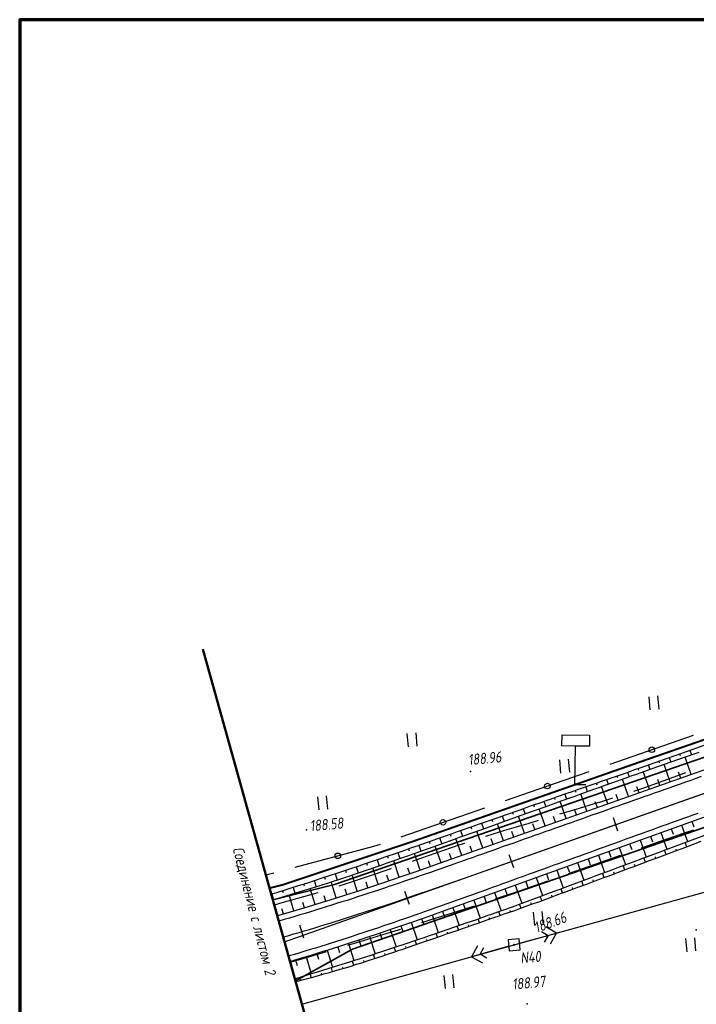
# Paper-space layout 'Лист3' of a CAD drawing. Header units: millimetres. Extents: x -693 to 411, y -3 to 286.
# Tile 2 of 20: x -693 to -571, y 108 to 286. Entities that reach past the tile are written whole.
import ezdxf

# ---------------------------------------------------------------- set-up
doc = ezdxf.new("R2010")
doc.units = ezdxf.units.MM
doc.linetypes.add('CONTI', pattern=[0])
for name, color, linetype, lineweight in [('10', 1, 'Continuous', 35), ('КОПИЯ_ОСЬ_13_ОТКОСЫ', 7, 'Continuous', 30), ('КОПИЯ_ОСЬ_ГРАНИЦЫ_ПОЛОС', 7, 'Continuous', 30), ('ОСЬ_ВЕРХ_ПОКРЫТИЯ_ГРАНИЦЫ_ПОЛОС', 7, 'Continuous', 30), ('ОСЬ_ВЕРХ_ПОКРЫТИЯ_ОСЬ', 1, 'Continuous', 30)]:
    doc.layers.add(name, color=color, linetype=linetype, lineweight=lineweight)
for name, color, linetype in [('_Оформление', 7, 'Continuous'), ('_Ростелеком', 6, 'Continuous'), ('NAD_MDEFAULT', 7, 'CONTI'), ('PI_OTDEFAULT', 172, 'CONTI'), ('PI_TTDEFAULT', 5, 'CONTI'), ('PLN_O', 7, 'CONTI'), ('SIT_LDEFAULT', 7, 'CONTI'), ('USLZNDEFAULT', 7, 'CONTI'), ('ZAPSKDEFAULT', 7, 'CONTI'), ('КОПИЯ_ОСЬ_ТАНГЕНСЫ', 1, 'Continuous'), ('ОСЬ_ВЕРХ_ПОКРЫТИЯ_ПИКЕТЫ', 1, 'Continuous')]:
    doc.layers.add(name, color=color, linetype=linetype)
doc.styles.add('eskd', font='isocpeur.ttf', dxfattribs={"width": 1.2, "height": 2})
doc.linetypes.add('Связь', pattern='A,12.5,[130,ltypeshp.shx,S=1,R=-30,X=0,Y=0.9],1,[130,ltypeshp.shx,S=1,R=-30,X=0,Y=0.9],1,[130,ltypeshp.shx,S=1,R=-30,X=0,Y=0.9],4.5', length=19)

# ---------------------------------------------------------------- blocks, each defined once
blk = doc.blocks.new('BL_2011')
at = {"color": 0}
for p, q in [((0, 0), (0, 2.4)), ((1.6, 0), (1.6, 2.4))]:
    blk.add_line(p, q, dxfattribs=at)
blk = doc.blocks.new('BL_27')
at = {"color": 0}
for p, q in [((1, 1), (-1, 1)), ((-1, 1), (-1, -1)), ((1, -1), (1, 1)), ((-1, -1), (1, -1))]:
    blk.add_line(p, q, dxfattribs=at)
blk.add_circle((0, 0), 0.1, dxfattribs=at)
blk = doc.blocks.new('BL_13')
at = {"color": 0}
for p, q in [((-2.5, 7), (-2.5, 9)), ((-2.5, 9), (2.5, 9)), ((2.5, 9), (2.5, 7)), ((0, 7), (-2.5, 7)), ((0, 0), (0, 7)), ((2.5, 7), (0, 7)), ((2, 0), (0, 0))]:
    blk.add_line(p, q, dxfattribs=at)

psp = doc.layouts.new('Лист3')

# ---------------------------------------------------------------- linework, layer by layer
at = {"lineweight": 50}
psp.add_line((-660.28, 172.49), (-626.62, 51.92), dxfattribs=at)
at = {"layer": '10'}
for points in [[(-130.44, 227.19), (-160.16, 232.22), (-174.74, 234.68), (-188.87, 236.2), (-222.42, 239.78), (-238.99, 241.72), (-337.7, 228.96), (-337.7, 228.96), (-431.94, 204.04), (-430.59, 197.06), (-493.6, 179.03), (-507.74, 174.16), (-636.43, 129.9), (-647.6, 127.08)], [(149.14, 180.8), (125.99, 184.91), (69.15, 185.87), (64.3, 176.26), (18.47, 176.69), (-30.26, 184.27), (-35.74, 185.58), (-31.8, 194.53), (-58.93, 198.35), (-119.35, 211.27), (-201.84, 226.09), (-280.84, 216.56), (-283.78, 216.75), (-328.89, 210.76), (-490.21, 167.63), (-494.9, 166.01), (-633.15, 118.2), (-643.51, 112.42)], [(-643.51, 112.42), (-633.15, 118.2), (-494.9, 166.01), (-490.21, 167.63), (-328.89, 210.76), (-283.78, 216.75), (-280.84, 216.56), (-201.84, 226.09), (-119.35, 211.27)]]:
    psp.add_lwpolyline(points, dxfattribs=at)
at = {"layer": '_Оформление', "lineweight": 70, "ltscale": 200}
psp.add_lwpolyline([(409.41, 286.44), (-693.39, 286.44), (-693.39, 0.56), (409.41, 0.56)], close=True, dxfattribs=at)
at = {"layer": '_Ростелеком', "color": 5, "linetype": 'Связь', "const_width": 0.35}
psp.add_lwpolyline([(-130.44, 227.19), (-160.16, 232.22), (-174.73, 234.76), (-188.87, 236.2), (-209.41, 238.39), (-239.01, 240.92), (-267.19, 237.49), (-292.24, 234.22), (-317.71, 231.22), (-317.71, 231.22), (-337.7, 228.96), (-378.78, 218.1), (-421.18, 204.38), (-458.09, 193.07), (-493.7, 180.87), (-542.37, 165.52), (-580.84, 152.17), (-622.46, 137.6), (-645.75, 129.83), (-648.2, 129.22)], dxfattribs=at)
at = {"layer": 'PI_TTDEFAULT', "color": 5}
for p in [(-611.79, 150.36, 188.96), (-641.51, 139.77, 188.58), (-571.01, 121.67, 189.59), (-603.93, 118.96, 188.97), (-601.56, 108.25, 189.16)]:
    psp.add_point(p, dxfattribs=at)
at = {"layer": 'PLN_O'}
for p, q in [((-586.56, 151.64), (-571.45, 156.89)), ((-605.46, 145.08), (-590.35, 150.33)), ((-624.34, 138.51), (-609.23, 143.77)), ((-643.57, 133.02), (-629.29, 136.79)), ((-629.29, 136.79), (-628.13, 137.19)), ((-648.87, 131.62), (-647.43, 132))]:
    psp.add_line(p, q, dxfattribs=at)
for centre in [(-579.01, 154.27), (-597.9, 147.7), (-616.79, 141.14), (-635.83, 135.06)]:
    psp.add_circle(centre, 0.5, dxfattribs=at)
at = {"layer": 'SIT_LDEFAULT', "color": 7}
for p, q in [((-572.93, 150.1), (-575.71, 149.04)), ((-575.71, 149.04), (-580.17, 147.45)), ((-580.17, 147.45), (-582.34, 146.72)), ((-588.65, 144.7), (-592.93, 143.41)), ((-586.15, 145.48), (-588.65, 144.69)), ((-592.93, 143.41), (-595.73, 142.58)), ((-601.47, 140.89), (-605.67, 139.63)), ((-599.55, 141.45), (-601.47, 140.89)), ((-605.67, 139.63), (-609.12, 138.55)), ((-577.62, 137.66), (-573.08, 139.22)), ((-573.08, 139.22), (-571.42, 139.78)), ((-612.92, 137.3), (-613.92, 136.97)), ((-580.88, 136.54), (-577.62, 137.66)), ((-618.1, 135.54), (-622.28, 134.08)), ((-613.92, 136.97), (-618.1, 135.55)), ((-603.93, 118.96), (-538.2, 137.2)), ((-622.28, 134.09), (-622.39, 134.06)), ((-590.49, 133.14), (-586.18, 134.66)), ((-586.18, 134.66), (-584.65, 135.21)), ((-626.44, 132.64), (-630.51, 131.24)), ((-626.16, 132.75), (-626.43, 132.65)), ((-594.08, 131.86), (-590.49, 133.14)), ((-630.51, 131.24), (-634.47, 129.92)), ((-603.15, 128.7), (-599.01, 130.13)), ((-599.01, 130.13), (-597.85, 130.54)), ((-639.47, 128.39), (-642.06, 127.63)), ((-634.47, 129.92), (-635.64, 129.56)), ((-607.15, 127.35), (-603.15, 128.69)), ((-642.06, 127.62), (-645.93, 126.54)), ((-607.32, 127.29), (-607.15, 127.35)), ((-645.93, 126.54), (-647.35, 126.16)), ((-615.1, 124.75), (-611.1, 126.04)), ((-620.62, 123), (-619.1, 123.47)), ((-619.1, 123.47), (-615.1, 124.75)), ((-627.06, 120.99), (-624.44, 121.8)), ((-598.99, 121.37), (-597.76, 120.67)), ((-596.23, 121.09), (-598.19, 122.21)), ((-634.01, 118.88), (-630.97, 119.79)), ((-630.97, 119.79), (-627.06, 120.99)), ((-602.97, 119.23), (-596.23, 121.09)), ((-597.76, 120.67), (-598.46, 119.44)), ((-597.33, 119.13), (-596.23, 121.09)), ((-642.34, 108.22), (-603.93, 118.96)), ((-638.65, 117.5), (-637.85, 117.74)), ((-610.53, 118.77), (-611.64, 116.8)), ((-604.89, 118.69), (-611.64, 116.8)), ((-610.09, 117.24), (-609.4, 118.47)), ((-644.47, 115.84), (-642.54, 116.39)), ((-642.54, 116.39), (-638.65, 117.51)), ((-611.64, 116.8), (-609.66, 115.69)), ((-608.86, 116.54), (-610.09, 117.24))]:
    psp.add_line(p, q, dxfattribs=at)
at = {"layer": 'КОПИЯ_ОСЬ_13_ОТКОСЫ'}
for points in [[(-646.8, 124.21), (-646.68, 124.24), (-641.94, 125.63), (-636.26, 127.39), (-634.37, 127.99), (-632.01, 128.75), (-629.66, 129.53), (-627.3, 130.32), (-624.57, 131.24), (-621.65, 132.25), (-617.42, 133.72), (-609.88, 136.37), (-540.19, 161.04), (-523.07, 166.99), (-505.89, 172.8), (-488.67, 178.45), (-471.39, 183.95), (-454.07, 189.31), (-382.29, 211.09)], [(-644.5, 115.95), (-643.36, 116.28), (-641.9, 116.72), (-640.45, 117.16), (-639, 117.6), (-637.55, 118.06), (-635.62, 118.67), (-634.18, 119.13), (-631.06, 120.15), (-627.95, 121.19), (-626.04, 121.83), (-623.18, 122.82), (-620.33, 123.81), (-617.02, 124.98), (-611.82, 126.84), (-562.91, 144.51), (-537.53, 153.49), (-520.47, 159.43), (-503.37, 165.21), (-486.21, 170.84), (-469, 176.32), (-451.74, 181.65), (-385.72, 201.69)], [(-647.9, 128.14), (-647.8, 128.17), (-646.87, 128.45), (-645, 129.01), (-644.07, 129.31), (-643.13, 129.61), (-641.27, 130.2), (-638.48, 131.13), (-637.54, 131.43), (-635.67, 132.03), (-634.74, 132.35), (-633.81, 132.66), (-631.94, 133.28), (-631.01, 133.59), (-630.07, 133.92), (-628.2, 134.55), (-627.27, 134.87), (-626.34, 135.2), (-625.96, 135.33), (-623.53, 136.16), (-622.59, 136.5), (-621.66, 136.82), (-619.78, 137.47), (-618.85, 137.81), (-617.91, 138.14), (-615.09, 139.12), (-614.15, 139.46), (-611.33, 140.44), (-610.39, 140.78), (-609.44, 141.12), (-607.17, 141.89), (-606.61, 142.09), (-605.67, 142.44), (-602.83, 143.41), (-601.89, 143.75), (-600.95, 144.09), (-599.05, 144.73), (-598.11, 145.06), (-597.17, 145.41), (-596.23, 145.74), (-594.34, 146.39), (-593.39, 146.72), (-592.46, 147.07), (-589.62, 148.04), (-588.67, 148.37), (-588.3, 148.51), (-587.74, 148.72), (-583.95, 150), (-583, 150.33), (-582.07, 150.69), (-581.12, 151.01), (-579.24, 151.67), (-577.35, 152.33), (-573.57, 153.66), (-571.69, 154.32), (-568.86, 155.32)], [(-647.61, 127.09), (-646.56, 127.39), (-642.8, 128.53), (-639.05, 129.7), (-635.31, 130.91), (-634.38, 131.23), (-631.57, 132.17), (-627.83, 133.45), (-626.9, 133.77), (-623.16, 135.08), (-622.22, 135.41), (-619.41, 136.41), (-614.72, 138.08), (-613.79, 138.42), (-610.96, 139.42), (-609.08, 140.1), (-606.26, 141.11), (-605.32, 141.45), (-602.49, 142.46), (-600.61, 143.14), (-597.78, 144.14), (-596.85, 144.49), (-595.91, 144.83), (-594.02, 145.49), (-593.08, 145.83), (-592.14, 146.18), (-589.31, 147.18), (-588.37, 147.52), (-588, 147.66), (-587.43, 147.86), (-583.66, 149.19), (-582.72, 149.53), (-581.78, 149.88), (-578.95, 150.87), (-573.29, 152.85), (-570.45, 153.84)], [(-647.61, 127.09), (-646.56, 127.39), (-642.8, 128.53), (-639.05, 129.7), (-635.31, 130.91), (-634.38, 131.23), (-631.57, 132.17), (-627.83, 133.45), (-626.9, 133.77), (-623.16, 135.08), (-622.22, 135.41), (-619.41, 136.41), (-614.72, 138.08), (-613.79, 138.42), (-610.96, 139.42), (-609.08, 140.1), (-606.26, 141.11), (-605.32, 141.45), (-602.49, 142.46), (-600.61, 143.14), (-597.78, 144.14), (-596.85, 144.49), (-595.91, 144.83), (-594.02, 145.49), (-593.08, 145.83), (-592.14, 146.18), (-589.31, 147.18), (-588.37, 147.52), (-588, 147.66), (-587.43, 147.86), (-583.66, 149.19), (-582.72, 149.53), (-581.78, 149.88), (-578.95, 150.87), (-573.29, 152.85), (-570.45, 153.84)], [(-573.98, 153.52), (-573.89, 153.25)], [(-572.1, 154.18), (-571.81, 153.36)], [(-579.65, 151.53), (-579.36, 150.73)], [(-577.76, 152.19), (-577.66, 151.92)], [(-575.67, 148.48), (-576.78, 151.63)], [(-575.87, 152.85), (-575.59, 152.05)], [(-571.9, 149.82), (-573, 152.95)], [(-583.42, 150.19), (-583.13, 149.38)], [(-581.53, 150.87), (-581.44, 150.6)], [(-579.44, 147.15), (-580.56, 150.31)], [(-573.78, 149.15), (-574.15, 150.2)], [(-589.08, 148.23), (-588.98, 147.94)], [(-587.2, 148.9), (-586.91, 148.05)], [(-585.31, 149.54), (-585.21, 149.26)], [(-583.21, 145.81), (-584.32, 148.96)], [(-577.55, 147.81), (-577.92, 148.87)], [(-594.75, 146.25), (-594.44, 145.35)], [(-592.86, 146.92), (-592.75, 146.62)], [(-590.75, 143.14), (-591.86, 146.28)], [(-590.97, 147.57), (-590.68, 146.7)], [(-586.98, 144.48), (-588.09, 147.63)], [(-585.09, 145.15), (-585.46, 146.19)], [(-581.32, 146.48), (-581.69, 147.53)], [(-598.52, 144.92), (-598.2, 144)], [(-596.64, 145.6), (-596.53, 145.29)], [(-594.52, 141.81), (-595.62, 144.93)], [(-588.86, 143.81), (-589.23, 144.86)], [(-604.19, 142.94), (-604.07, 142.61)], [(-602.3, 143.6), (-601.95, 142.65)], [(-600.41, 144.27), (-600.3, 143.95)], [(-598.29, 140.47), (-599.39, 143.57)], [(-592.64, 142.48), (-593, 143.52)], [(-609.85, 140.97), (-609.49, 139.95)], [(-607.96, 141.62), (-607.84, 141.28)], [(-605.83, 137.81), (-606.92, 140.87)], [(-606.08, 142.29), (-605.71, 141.31)], [(-602.06, 139.14), (-603.15, 142.22)], [(-600.18, 139.81), (-600.54, 140.83)], [(-596.41, 141.14), (-596.77, 142.17)], [(-571.74, 141.32), (-571.38, 140.33)], [(-643.62, 112.83), (-643.44, 112.89), (-642.46, 113.17), (-640.5, 113.75), (-640.11, 113.87), (-639.52, 114.06), (-638.55, 114.35), (-636.6, 114.95), (-635.63, 115.27), (-633.68, 115.88), (-632.72, 116.19), (-631.74, 116.48), (-629.81, 117.11), (-628.84, 117.43), (-627.88, 117.73), (-624.99, 118.69), (-624.03, 119), (-621.16, 119.98), (-620.2, 120.31), (-619.24, 120.62), (-618.29, 120.95), (-616.38, 121.61), (-614.47, 122.26), (-612.58, 122.93), (-611.63, 123.26), (-610.68, 123.57), (-608.78, 124.25), (-607.84, 124.59), (-606.89, 124.9), (-605.94, 125.23), (-604.06, 125.91), (-603.12, 126.26), (-602.19, 126.61), (-599.37, 127.63), (-598.43, 127.99), (-597.5, 128.34), (-595.62, 129.04), (-594.69, 129.39), (-593.75, 129.75), (-590.94, 130.79), (-590, 131.15), (-589.07, 131.5), (-587.19, 132.2), (-586.26, 132.55), (-585.32, 132.9), (-582.51, 133.95), (-580.64, 134.65), (-577.82, 135.7), (-576.89, 136.05), (-573.14, 137.45), (-572.2, 137.8), (-568.45, 139.19)], [(-643.62, 112.83), (-643.44, 112.89), (-642.46, 113.17), (-640.5, 113.75), (-640.11, 113.87), (-639.52, 114.06), (-638.55, 114.35), (-636.6, 114.95), (-635.63, 115.27), (-633.68, 115.88), (-632.72, 116.19), (-631.74, 116.48), (-629.81, 117.11), (-628.84, 117.43), (-627.88, 117.73), (-624.99, 118.69), (-624.03, 119), (-621.16, 119.98), (-620.2, 120.31), (-619.24, 120.62), (-618.29, 120.95), (-616.38, 121.61), (-614.47, 122.26), (-612.58, 122.93), (-611.63, 123.26), (-610.68, 123.57), (-608.78, 124.25), (-607.84, 124.59), (-606.89, 124.9), (-605.94, 125.23), (-604.06, 125.91), (-603.12, 126.26), (-602.19, 126.61), (-599.37, 127.63), (-598.43, 127.99), (-597.5, 128.34), (-595.62, 129.04), (-594.69, 129.39), (-593.75, 129.75), (-590.94, 130.79), (-590, 131.15), (-589.07, 131.5), (-587.19, 132.2), (-586.26, 132.55), (-585.32, 132.9), (-582.51, 133.95), (-580.64, 134.65), (-577.82, 135.7), (-576.89, 136.05), (-573.14, 137.45), (-572.2, 137.8), (-568.45, 139.19)], [(-613.63, 139.65), (-613.26, 138.6)], [(-611.74, 140.3), (-611.62, 139.95)], [(-609.6, 136.47), (-610.68, 139.52)], [(-603.95, 138.47), (-604.31, 139.49)], [(-577.38, 139.28), (-576.3, 136.27)], [(-575.5, 139.96), (-575.14, 138.96)], [(-573.62, 140.64), (-572.55, 137.67)], [(-643.47, 112.29), (-643.29, 112.34), (-642.3, 112.6), (-641.31, 112.87), (-640.32, 113.13), (-639.92, 113.24), (-639.34, 113.42), (-638.35, 113.69), (-637.36, 113.97), (-636.38, 114.24), (-635.4, 114.54), (-634.42, 114.81), (-633.44, 115.11), (-632.47, 115.43), (-631.5, 115.72), (-630.53, 116.05), (-629.57, 116.36), (-628.6, 116.69), (-627.63, 116.99), (-626.67, 117.32), (-625.71, 117.64), (-624.75, 117.97), (-624.46, 118.05), (-624.17, 118.14), (-623.88, 118.24), (-622.83, 118.61), (-619.96, 119.61), (-619, 119.91), (-617.09, 120.58), (-616.14, 120.92), (-614.23, 121.56), (-613.28, 121.9), (-612.34, 122.24), (-611.39, 122.58), (-610.43, 122.88), (-609.48, 123.21), (-607.6, 123.9), (-606.65, 124.21), (-605.7, 124.54), (-603.81, 125.2), (-602.87, 125.54), (-601.93, 125.89), (-600.99, 126.23), (-599.1, 126.89), (-598.17, 127.25), (-597.23, 127.6), (-596.29, 127.94), (-595.35, 128.28), (-594.42, 128.63), (-593.48, 128.99), (-592.55, 129.34), (-590.66, 130.01), (-589.73, 130.37), (-588.79, 130.72), (-587.85, 131.07), (-586.91, 131.41), (-585.97, 131.75), (-585.04, 132.11), (-584.1, 132.46), (-583.16, 132.81), (-582.22, 133.15), (-579.41, 134.2), (-577.54, 134.88), (-576.6, 135.24), (-574.73, 135.95), (-572.85, 136.64), (-570.05, 137.71)], [(-619.28, 137.65), (-619.16, 137.29)], [(-617.4, 138.32), (-617.03, 137.26)], [(-615.51, 138.97), (-615.39, 138.62)], [(-613.38, 135.14), (-614.45, 138.18)], [(-607.72, 137.14), (-608.08, 138.16)], [(-581.14, 137.92), (-580.04, 134.87)], [(-579.26, 138.6), (-578.9, 137.58)], [(-572.66, 136.72), (-572.96, 137.51)], [(-624.95, 135.67), (-624.58, 134.59)], [(-623.06, 136.33), (-622.93, 135.97)], [(-620.93, 132.5), (-621.97, 135.5)], [(-621.17, 136.99), (-620.8, 135.92)], [(-617.15, 133.81), (-618.21, 136.83)], [(-615.26, 134.48), (-615.62, 135.48)], [(-611.49, 135.81), (-611.85, 136.82)], [(-586.79, 135.88), (-586.41, 134.84)], [(-584.91, 136.56), (-583.79, 133.47)], [(-583.03, 137.24), (-582.65, 136.21)], [(-576.4, 135.32), (-576.71, 136.12)], [(-574.53, 136.02), (-574.63, 136.29)], [(-630.62, 133.73), (-630.5, 133.36)], [(-628.73, 134.37), (-628.36, 133.27)], [(-626.84, 135.02), (-626.71, 134.65)], [(-624.71, 131.2), (-625.72, 134.19)], [(-619.04, 133.15), (-619.39, 134.16)], [(-592.43, 133.84), (-591.28, 130.66)], [(-590.55, 134.52), (-590.17, 133.46)], [(-588.67, 135.2), (-587.54, 132.07)], [(-580.15, 133.92), (-580.45, 134.72)], [(-578.28, 134.61), (-578.37, 134.88)], [(-634.42, 132.46), (-634.29, 132.08)], [(-632.52, 133.08), (-632.15, 131.97)], [(-628.5, 129.92), (-629.49, 132.88)], [(-622.82, 131.85), (-623.16, 132.84)], [(-596.19, 132.48), (-595.03, 129.26)], [(-594.31, 133.16), (-593.92, 132.09)], [(-587.65, 131.14), (-587.93, 131.92)], [(-585.78, 131.83), (-585.88, 132.09)], [(-583.9, 132.53), (-584.19, 133.32)], [(-582.03, 133.22), (-582.12, 133.48)], [(-640.12, 130.58), (-639.75, 129.48)], [(-638.22, 131.21), (-638.1, 130.84)], [(-636.1, 127.44), (-637.03, 130.35)], [(-636.31, 131.82), (-635.96, 130.7)], [(-632.3, 128.66), (-633.25, 131.6)], [(-630.4, 129.29), (-630.72, 130.27)], [(-626.6, 130.56), (-626.94, 131.54)], [(-601.83, 130.44), (-601.44, 129.35)], [(-599.95, 131.12), (-598.77, 127.86)], [(-598.07, 131.8), (-597.68, 130.72)], [(-591.4, 129.75), (-591.68, 130.52)], [(-589.53, 130.45), (-589.63, 130.7)], [(-645.83, 128.76), (-645.73, 128.41)], [(-643.92, 129.35), (-643.58, 128.29)], [(-642.02, 129.96), (-641.91, 129.61)], [(-639.93, 126.25), (-640.82, 129.14)], [(-634.2, 128.05), (-634.51, 129.02)], [(-607.48, 128.41), (-606.29, 125.11)], [(-605.6, 129.08), (-605.2, 127.99)], [(-603.72, 129.76), (-602.53, 126.48)], [(-595.15, 128.35), (-595.44, 129.11)], [(-593.28, 129.06), (-593.38, 129.31)], [(-647.75, 128.19), (-647.44, 127.14)], [(-643.76, 125.1), (-644.6, 127.98)], [(-641.84, 125.66), (-642.13, 126.62)], [(-638.02, 126.85), (-638.31, 127.81)], [(-611.24, 127.05), (-610.06, 123.79)], [(-609.36, 127.73), (-608.97, 126.64)], [(-598.9, 126.97), (-599.19, 127.7)], [(-597.03, 127.67), (-597.12, 127.92)], [(-645.68, 124.54), (-645.95, 125.49)], [(-616.89, 125.03), (-616.51, 123.96)], [(-615.01, 125.7), (-613.85, 122.48)], [(-613.12, 126.37), (-612.74, 125.3)], [(-606.44, 124.28), (-606.68, 124.98)], [(-604.55, 124.94), (-604.63, 125.17)], [(-602.67, 125.62), (-602.94, 126.33)], [(-600.79, 126.3), (-600.87, 126.54)], [(-622.55, 123.04), (-621.45, 119.88)], [(-620.66, 123.69), (-620.29, 122.64)], [(-618.77, 124.36), (-617.65, 121.17)], [(-610.21, 122.96), (-610.46, 123.65)], [(-608.33, 123.63), (-608.42, 123.87)], [(-626.33, 121.73), (-625.27, 118.6)], [(-624.44, 122.38), (-624.08, 121.34)], [(-615.89, 121.01), (-615.97, 121.24)], [(-613.99, 121.65), (-614.24, 122.34)], [(-612.11, 122.32), (-612.19, 122.55)], [(-632.02, 119.83), (-631.68, 118.8)], [(-630.12, 120.46), (-629.09, 117.35)], [(-628.23, 121.09), (-627.88, 120.06)], [(-621.56, 119.05), (-621.81, 119.76)], [(-619.67, 119.7), (-619.74, 119.94)], [(-617.77, 120.34), (-618.02, 121.04)], [(-637.73, 118), (-636.77, 114.9)], [(-635.83, 118.6), (-635.5, 117.57)], [(-633.92, 119.21), (-632.92, 116.12)], [(-625.35, 117.77), (-625.6, 118.49)], [(-623.45, 118.39), (-623.53, 118.63)], [(-643.47, 116.25), (-643.17, 115.21)], [(-641.56, 116.82), (-640.62, 113.72)], [(-639.64, 117.4), (-639.33, 116.37)], [(-632.95, 115.27), (-633.2, 116.03)], [(-631.04, 115.88), (-631.12, 116.13)], [(-629.14, 116.51), (-629.39, 117.25)], [(-627.24, 117.12), (-627.32, 117.37)], [(-636.78, 114.13), (-636.97, 114.84)], [(-634.86, 114.69), (-634.92, 114.92)], [(-642.56, 112.53), (-642.61, 112.71)], [(-640.63, 113.05), (-640.79, 113.66)], [(-638.7, 113.59), (-638.76, 113.8)]]:
    psp.add_lwpolyline(points, dxfattribs=at)
at = {"layer": 'КОПИЯ_ОСЬ_ГРАНИЦЫ_ПОЛОС'}
psp.add_lwpolyline([(-570.08, 149.4), (-571.02, 149.06), (-571.96, 148.73), (-572.91, 148.4), (-573.85, 148.06), (-574.79, 147.73), (-575.73, 147.4), (-576.67, 147.06), (-577.62, 146.73), (-578.56, 146.4), (-579.5, 146.06), (-580.44, 145.73), (-581.39, 145.4), (-582.33, 145.06), (-583.27, 144.73), (-584.21, 144.4), (-585.15, 144.06), (-586.1, 143.73), (-587.04, 143.4), (-587.98, 143.06), (-588.92, 142.73), (-589.87, 142.4), (-590.81, 142.06), (-591.75, 141.73), (-592.69, 141.4), (-593.63, 141.06), (-594.58, 140.73), (-595.52, 140.39), (-596.46, 140.06), (-597.4, 139.73), (-598.35, 139.39), (-599.29, 139.06), (-600.23, 138.73), (-601.17, 138.39), (-602.11, 138.06), (-603.06, 137.73), (-604, 137.39), (-604.94, 137.06), (-605.88, 136.73), (-606.83, 136.39), (-607.77, 136.06), (-608.71, 135.73), (-609.65, 135.39), (-610.59, 135.06), (-611.53, 134.73), (-612.48, 134.39), (-613.42, 134.06), (-614.36, 133.73), (-615.3, 133.4), (-616.24, 133.07), (-617.18, 132.74), (-618.12, 132.41), (-619.07, 132.08), (-620.01, 131.76), (-620.95, 131.43), (-621.89, 131.11), (-622.83, 130.78), (-623.77, 130.46), (-624.72, 130.14), (-625.66, 129.82), (-626.6, 129.5), (-627.54, 129.18), (-628.49, 128.87), (-629.43, 128.55), (-630.38, 128.24), (-631.32, 127.93), (-632.26, 127.62), (-633.21, 127.31), (-634.15, 127.01), (-635.1, 126.71), (-636.05, 126.41), (-636.99, 126.11), (-637.94, 125.81), (-638.89, 125.52), (-639.84, 125.23), (-640.79, 124.94), (-641.73, 124.65), (-642.68, 124.37), (-643.63, 124.09), (-644.59, 123.81), (-645.54, 123.53), (-646.49, 123.26), (-646.53, 123.25)], dxfattribs=at)
at = {"layer": 'КОПИЯ_ОСЬ_ТАНГЕНСЫ'}
psp.add_line((-645.49, 119.52), (-496.77, 172.16), dxfattribs=at)
at = {"layer": 'ОСЬ_ВЕРХ_ПОКРЫТИЯ_ГРАНИЦЫ_ПОЛОС'}
for points in [[(-646.8, 124.21), (-646.68, 124.24), (-641.94, 125.63), (-636.26, 127.39), (-634.37, 127.99), (-632.01, 128.75), (-629.66, 129.53), (-627.3, 130.32), (-624.57, 131.24), (-621.65, 132.25), (-617.42, 133.72), (-609.88, 136.37), (-540.19, 161.04), (-523.07, 166.99), (-505.89, 172.8), (-488.67, 178.45), (-471.39, 183.95), (-454.07, 189.31), (-382.29, 211.09)], [(-644.5, 115.95), (-643.36, 116.28), (-641.9, 116.72), (-640.45, 117.16), (-639, 117.6), (-637.55, 118.06), (-635.62, 118.67), (-634.18, 119.13), (-631.06, 120.15), (-627.95, 121.19), (-626.04, 121.83), (-623.18, 122.82), (-620.33, 123.81), (-617.02, 124.98), (-611.82, 126.84), (-562.91, 144.51), (-537.53, 153.49), (-520.47, 159.43), (-503.37, 165.21), (-486.21, 170.84), (-469, 176.32), (-451.74, 181.65), (-385.72, 201.69)], [(-570.68, 142.76), (-571.61, 142.43), (-572.54, 142.09), (-573.47, 141.76), (-574.4, 141.42), (-575.33, 141.08), (-576.26, 140.75), (-577.2, 140.41), (-578.13, 140.07), (-579.06, 139.74), (-579.99, 139.4), (-580.92, 139.07), (-581.85, 138.73), (-582.78, 138.39), (-583.71, 138.06), (-584.64, 137.72), (-585.57, 137.38), (-586.5, 137.05), (-587.43, 136.71), (-588.36, 136.38), (-589.29, 136.04), (-590.22, 135.7), (-591.15, 135.37), (-592.08, 135.03), (-593.01, 134.69), (-593.94, 134.36), (-594.87, 134.02), (-595.8, 133.69), (-596.73, 133.35), (-597.66, 133.01), (-598.59, 132.68), (-599.52, 132.34), (-600.45, 132.01), (-601.38, 131.67), (-602.31, 131.33), (-603.24, 131), (-604.17, 130.66), (-605.1, 130.32), (-606.03, 129.99), (-606.96, 129.65), (-607.89, 129.32), (-608.82, 128.98), (-609.75, 128.64), (-610.68, 128.31), (-611.62, 127.97), (-612.55, 127.64), (-613.48, 127.3), (-614.41, 126.97), (-615.35, 126.63), (-616.28, 126.3), (-617.22, 125.97), (-618.15, 125.64), (-619.09, 125.31), (-620.02, 124.98), (-620.96, 124.65), (-621.9, 124.32), (-622.84, 123.99), (-623.78, 123.67), (-624.72, 123.34), (-625.66, 123.02), (-626.6, 122.7), (-627.54, 122.38), (-628.48, 122.06), (-629.43, 121.74), (-630.37, 121.43), (-631.31, 121.12), (-632.26, 120.8), (-633.21, 120.49), (-634.16, 120.19), (-635.1, 119.88), (-636.05, 119.58), (-637, 119.27), (-637.96, 118.98), (-638.91, 118.68), (-639.86, 118.38), (-640.82, 118.09), (-641.77, 117.8), (-642.73, 117.51), (-643.69, 117.23), (-644.65, 116.95), (-644.76, 116.91)]]:
    psp.add_lwpolyline(points, dxfattribs=at)
at = {"layer": 'ОСЬ_ВЕРХ_ПОКРЫТИЯ_ОСЬ'}
psp.add_lwpolyline([(-645.73, 120.36), (-645.65, 120.38), (-644.7, 120.65), (-643.77, 120.92), (-642.83, 121.2), (-641.89, 121.47), (-640.95, 121.75), (-640.01, 122.04), (-639.08, 122.32), (-638.14, 122.61), (-637.21, 122.9), (-636.28, 123.19), (-635.34, 123.48), (-634.41, 123.78), (-633.48, 124.08), (-632.55, 124.38), (-630.69, 124.98), (-628.83, 125.59), (-626.97, 126.21), (-625.12, 126.83), (-623.26, 127.46), (-621.41, 128.1), (-619.56, 128.74), (-616.79, 129.7), (-613.1, 130.99), (-606.64, 133.28), (-606.64, 133.28), (-540.69, 156.62)], dxfattribs=at)
at = {"layer": 'ОСЬ_ВЕРХ_ПОКРЫТИЯ_ПИКЕТЫ'}
for p, q in [((-585.13, 139.56), (-585.97, 141.92)), ((-603.99, 132.89), (-604.82, 135.25)), ((-622.88, 126.28), (-623.68, 128.64)), ((-641.97, 120.15), (-642.68, 122.54))]:
    psp.add_line(p, q, dxfattribs=at)

# ---------------------------------------------------------------- block references
at = {"layer": '_Ростелеком', "color": 5, "rotation": 358.9010873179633}
psp.add_blockref('BL_13', (-592.93, 147.94), dxfattribs=at)
at = {"layer": 'USLZNDEFAULT', "color": 7, "rotation": 5.244115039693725}
psp.add_blockref('BL_27', (-603.93, 118.96), dxfattribs=at)
at = {"layer": 'ZAPSKDEFAULT', "color": 7, "rotation": 5.244115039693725}
for p in [(-579.29, 161.48), (-623.05, 154.8), (-595.46, 150.05), (-639.22, 143.37), (-600.2, 122.46), (-572.61, 117.71), (-616.37, 111.03)]:
    psp.add_blockref('BL_2011', p, dxfattribs=at)

# ---------------------------------------------------------------- texts
at = {"layer": 'NAD_MDEFAULT', "color": 7, "style": 'eskd', "oblique": 10, "width": 0.8}
for s, rotation, p in [('Соединение с листом 2', 284.5136, (-654.88, 136.37)), ('N40', 5.2441, (-602.71, 115.57))]:
    psp.add_text(s, height=2, rotation=rotation, dxfattribs=at).set_placement(p)
at = {"layer": 'PI_OTDEFAULT', "color": 172, "style": 'eskd', "oblique": 10, "width": 0.8}
for s, rotation, p in [('188.96', 5.2441, (-612.16, 151.45)), ('188.58', 5.2441, (-640.81, 139.48)), ('188.66', 20.2441, (-599.88, 121.05)), ('188.97', 5.2441, (-604.2, 110.82))]:
    psp.add_text(s, height=2, rotation=rotation, dxfattribs=at).set_placement(p)

doc.saveas('drawing.dxf')
